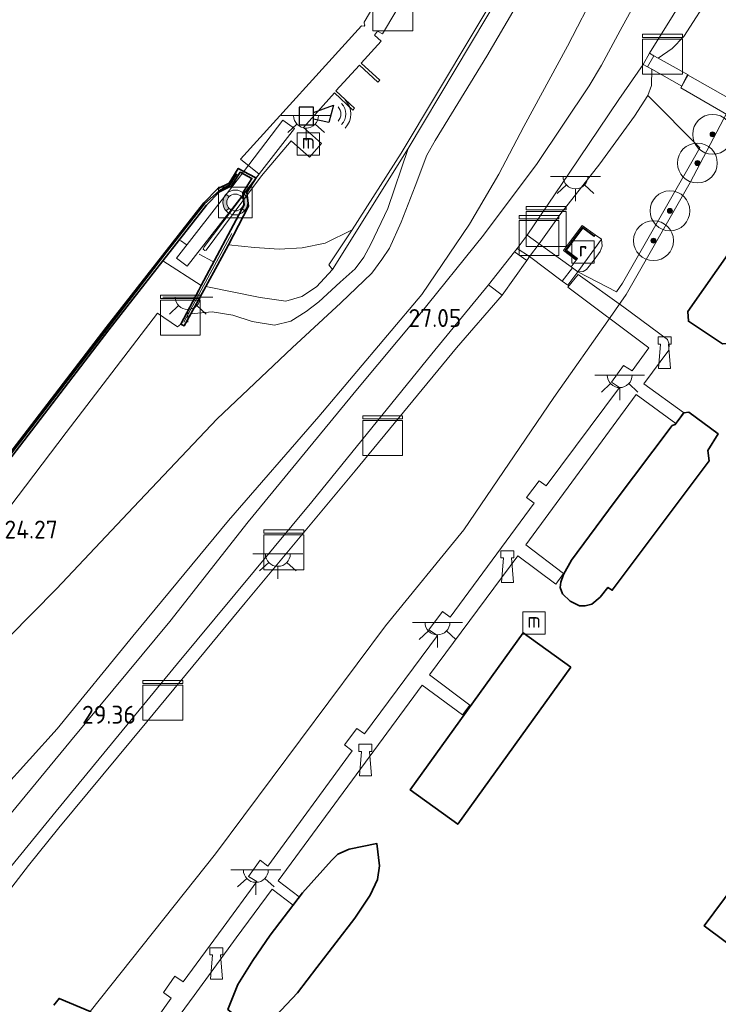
# Model space of a CAD drawing. Header units: metres. Extents: x 185049 to 189876, y 349292 to 352302.
# Tile 181 of 256: x 189464 to 189534, y 350416 to 350515. Entities that reach past the tile are written whole.
import ezdxf
from ezdxf.enums import TextEntityAlignment as Align

# ---------------------------------------------------------------- set-up
doc = ezdxf.new("R2010")
doc.units = ezdxf.units.M
for name, color, linetype, lineweight in [('B-WE-GK-BESCHOEIING_DAMWAND-GV', 130, 'Continuous', 18), ('B-WE-GK-KADEMUUR-G', 150, 'Continuous', 35), ('B-WE-GK-KADEMUUR-GV', 150, 'Continuous', 35), ('B-WE-GR-BOOM-S', 90, 'Continuous', 25), ('B-WE-GR-BOUWLAND_BRAAKLIGGEND-GV', 200, 'Continuous', 13), ('B-WE-GR-GRAS-GV', 60, 'Continuous', 13), ('B-WE-GW-TALUD_KRUIN-G', 90, 'Continuous', 18), ('B-WE-GW-TALUD_TEEN-G', 90, 'Continuous', 18), ('B-WE-IE-MEUBILAIR_WATERWEGMEUBILAIR-S', 150, 'Continuous', 25), ('B-WE-IE-SIRENE-S', 7, 'Continuous', 25), ('B-WE-IE-TERREINAFSCHEIDING_KUNSTMATIG_HEKWERK-G', 20, 'IE-TERREINAFSCHEIDING-KUNSTMATIG', 18), ('B-WE-IE-TERREINAFSCHEIDING_KUNSTMATIG_MUUR-G', 90, 'IE-TERREINAFSCHEIDING-KUNSTMATIG-DICHT', 18), ('B-WE-IE-TERREINAFSCHEIDING_KUNSTMATIG_MUUR-GV', 90, 'Continuous', 18), ('B-WE-KL-DATA-S', 90, 'Continuous', 25), ('B-WE-KL-ET_LS_OV_LICHTPUNT-S', 190, 'Continuous', 25), ('B-WE-KW-KUNSTWERK_BRUG-GV', 170, 'Continuous', 18), ('B-WE-KW-KUNSTWERK_STEIGER-GV', 170, 'Continuous', 18), ('B-WE-OB-BEKLEDING_STORTSTEEN-GV', 30, 'Continuous', 18), ('B-WE-OB-OEVERVOORZIENING-G', 7, 'Continuous', 18), ('B-WE-OG-BEBOUWING_WOONBOOT-GV', 7, 'Continuous', 35), ('B-WE-OG-WATER_HAVEN-GV', 170, 'Continuous', 18), ('B-WE-OG-WATER_KANAAL-GV', 120, 'Continuous', 18), ('B-WE-OG-WEG_TRAP-GV', 7, 'Continuous', 18), ('B-WE-RI-GWA_RIOOLPUT-S', 30, 'Continuous', 25), ('B-WE-VH-VERHARDING_BETON-GV', 252, 'Continuous', 18), ('B-WE-VH-VERHARDING_STRAATBAKSTEEN-GV', 252, 'Continuous', 18), ('B-WE-VH-VERHARDING_TEGEL-GV', 252, 'Continuous', 18), ('X-XX-AL-HOOGTELABEL-S', 7, 'Continuous', 25)]:
    doc.layers.add(name, color=color, linetype=linetype, lineweight=lineweight)
doc.styles.add('NLCS-ISO', font='NLCS-ISO.ttf')
doc.styles.add('NLCS-ISO-ANNOTATIVE-T18', font='NLCS-ISO.ttf', dxfattribs={"height": 1.8})
doc.linetypes.add('IE-TERREINAFSCHEIDING-KUNSTMATIG', pattern='A,4,[82,NLCS.SHX,S=0.75,R=90,X=0,Y=0],4,-2', length=10)
doc.linetypes.add('IE-TERREINAFSCHEIDING-KUNSTMATIG-DICHT', pattern='A,8,-1,[82,NLCS.SHX,S=0.75,R=90,X=0,Y=0],-1', length=10)

# ---------------------------------------------------------------- blocks, each defined once
blk = doc.blocks.new('SAL-HOOGTELABEL-SO')
at = {"color": 0, "linetype": 'ByBlock', "lineweight": -2, "style": 'NLCS-ISO-ANNOTATIVE-T18'}
blk.add_attdef('HOOGTE', text='', height=1.8, dxfattribs=at).set_placement((2.788, 0), align=Align.RIGHT)
blk = doc.blocks.new('SGR-BOOM_01-SO')
at = {"linetype": 'ByBlock', "lineweight": 18}
h = blk.add_hatch(color=0, dxfattribs=at)
h.dxf.hatch_style = 1
edge = h.paths.add_edge_path()
edge.add_arc((0, 0), 0.25, 0, 360)
at = {"color": 0, "linetype": 'ByBlock', "lineweight": 18}
for radius in [2, 0.25]:
    blk.add_circle((0, 0), radius, dxfattribs=at)
blk = doc.blocks.new('SKL-DATA_KAST-SO')
at = {"color": 0, "linetype": 'ByBlock', "lineweight": 18}
for points in [[(-2, 2), (2, 2), (2, 1.68), (-2, 1.68)], [(-2, 1.52), (2, 1.52), (2, -2), (-2, -2)]]:
    blk.add_lwpolyline(points, close=True, dxfattribs=at)
blk = doc.blocks.new('SIE-WATER_MEERPAAL-SO')
at = {"color": 0, "linetype": 'ByBlock', "lineweight": 18}
blk.add_lwpolyline([(-1.125, -1.125), (1.125, -1.125), (1.125, 1.125), (-1.125, 1.125)], close=True, dxfattribs=at)
at = {"color": 0, "linetype": 'ByBlock', "lineweight": 18, "style": 'NLCS-ISO'}
blk.add_text('m', height=1.5, dxfattribs=at).set_placement((0, 0.283), align=Align.MIDDLE_CENTER)
blk = doc.blocks.new('SRI-PUT_INSPECTIEPUT_RIOOLPUT-SO')
at = {"color": 0, "linetype": 'ByBlock', "lineweight": 18}
blk.add_lwpolyline([(-1.125, -1.125), (1.125, -1.125), (1.125, 1.125), (-1.125, 1.125)], close=True, dxfattribs=at)
at = {"color": 0, "linetype": 'ByBlock', "lineweight": 18, "style": 'NLCS-ISO'}
blk.add_text('r', height=1.5, dxfattribs=at).set_placement((0, 0.283), align=Align.MIDDLE_CENTER)
blk = doc.blocks.new('SKL-ET_OV_LICHTPUNT-SO')
at = {"color": 0, "linetype": 'ByBlock', "lineweight": 18}
for points in [[(-1.25, 0), (-2.5, 0)], [(1.25, 0), (2.5, 0)], [(-0.915, -0.851), (-1.831, -1.703)], [(0.915, -0.851), (1.831, -1.703)], [(0, -1.25), (0, -2.5)]]:
    blk.add_lwpolyline(points, dxfattribs=at)
blk.add_lwpolyline([(0, 0), (1.25, 0, -1), (-1.25, 0)], format="xyb", close=True, dxfattribs=at)
blk = doc.blocks.new('SIE-SIRENE-SO')
for points in [[(-0.763, -0.739), (0.685, -0.739), (0.685, 1.059), (-0.763, 1.059)], [(0.685, 0.508), (2.687, 1.254), (2.2, -0.499), (0.685, -0.167)]]:
    blk.add_lwpolyline(points, close=True)
at = {"color": 0, "linetype": 'ByBlock', "lineweight": 18}
for radius in [1, 1.5, 2]:
    blk.add_arc((2.423, 0.365), radius, 315, 45, dxfattribs=at)
blk = doc.blocks.new('SOG-WATER_REDDINGSMIDDEL-SO')
at = {"linetype": 'ByBlock', "lineweight": 18}
h = blk.add_hatch(color=0, dxfattribs=at)
h.dxf.hatch_style = 1
h.paths.add_polyline_path([(1.25, 0, 0.187058), (0.923, 0.843), (0.628, 0.573, -0.187058), (0.85, 0, -0.187058), (0.628, -0.573), (0.923, -0.843, 0.187058)])
h.paths.add_polyline_path([(-0.628, 0.573), (-0.923, 0.843, 0.187058), (-1.25, 0, 0.187058), (-0.923, -0.843), (-0.628, -0.573, -0.187058), (-0.85, 0, -0.187058)])
at = {"color": 0, "linetype": 'ByBlock', "lineweight": 18}
blk.add_lwpolyline([(1.699, 1.55), (-1.699, 1.55), (-1.699, -1.55), (1.699, -1.55)], close=True, dxfattribs=at)
for points in [[(-0.628, 0.573), (-0.923, 0.843)], [(0.923, 0.843), (0.628, 0.573)], [(-0.628, -0.573), (-0.923, -0.843)], [(0.923, -0.843), (0.628, -0.573)]]:
    blk.add_lwpolyline(points, dxfattribs=at)
for radius in [1.25, 0.85]:
    blk.add_circle((0, 0), radius, dxfattribs=at)
blk = doc.blocks.new('SIE-WATER_BOLDER-SO')
at = {"color": 0, "linetype": 'ByBlock', "lineweight": 18}
blk.add_lwpolyline([(0.402, 0.867), (0.602, -1.587), (-0.602, -1.587), (-0.402, 0.867), (-0.65, 0.867), (-0.65, 1.587), (0.65, 1.587), (0.65, 0.867)], close=True, dxfattribs=at)

msp = doc.modelspace()

# ---------------------------------------------------------------- linework, layer by layer
at = {"layer": 'B-WE-GK-BESCHOEIING_DAMWAND-GV'}
msp.add_polyline3d([(189587.978, 350646.599, 22.235), (189571.474, 350618.817, 22.283), (189557.23, 350594.476, 22.34), (189539.496, 350564.864, 22.302), (189521.451, 350533.815, 22.416), (189502.603, 350502.21, 22.387), (189495.013, 350490.062, 22.426), (189494.642, 350490.513, 22.426), (189496.986, 350494.02, 20.752), (189501.913, 350501.713, 20.752), (189523.459, 350537.78, 20.752), (189539.263, 350564.97, 20.752), (189563.375, 350605.833, 20.752), (189582.433, 350637.861, 20.762)], dxfattribs=at)
at = {"layer": 'B-WE-GK-KADEMUUR-G'}
msp.add_polyline3d([(189485.42, 350499.644, 25.245), (189484.745, 350498.576, 25.308), (189483.631, 350497.952, 25.269), (189482.156, 350496.635, 25.206), (189478.297, 350491.73, 25), (189466.919, 350476.955, 24.912), (189454.134, 350460.362, 24.811), (189438.236, 350439.543, 24.912), (189427.393, 350425.538, 24.981), (189423.629, 350420.477, 24.889)], dxfattribs=at)
at = {"layer": 'B-WE-GK-KADEMUUR-GV'}
for points in [[(189460.877, 350469.347, 20.747), (189472.291, 350484.219, 20.747), (189482.097, 350496.739, 20.747), (189483.474, 350498.135, 20.747), (189484.625, 350498.703, 20.747), (189485.552, 350500.202, 20.748), (189486.1196, 350499.9001, 20.748), (189487.2489, 350499.2994, 20.748), (189487.355, 350499.243, 20.748), (189486.414, 350497.776, 20.748), (189486.579, 350496.393, 20.748), (189484.559, 350492.517, 20.752), (189483.454, 350490.492, 20.992), (189482.3, 350488.348, 22.426), (189480.786, 350485.598, 23.863), (189480.112, 350484.379, 24.092), (189479.793, 350484.576, 24.161), (189481.598, 350487.973, 24.074), (189481.8476, 350488.4428, 24.0868), (189486.158, 350496.555, 24.307), (189486.022, 350497.742, 24.307), (189486.931, 350499.186, 24.303), (189485.741, 350499.809, 24.303), (189484.868, 350498.433, 24.296), (189483.682, 350497.848, 24.256), (189482.36, 350496.507, 24.22), (189477.9772, 350490.9113, 24.2066), (189472.567, 350484.004, 24.19), (189461.154, 350469.134, 24.179)], [(189467.06, 350416.1975, 23.2373), (189467.5813, 350416.8817, 22.9573), (189470.679, 350415.579, 20.726)]]:
    msp.add_polyline3d(points, dxfattribs=at)
at = {"layer": 'B-WE-GR-BOUWLAND_BRAAKLIGGEND-GV'}
for points in [[(189517.9032, 350495.6772, 26.3616), (189515.741, 350492.617, 26.3393), (189514.5377, 350493.4931, 26.5103), (189518.7639, 350499.7167, 26.4036), (189523.7213, 350507.1268, 26.3147), (189526.176, 350510.633, 26.261), (189526.608, 350510.3912, 26.2424), (189527.037, 350510.151, 26.224), (189527.0096, 350508.5069, 26.1039), (189526.6406, 350507.5078, 26.1483), (189525.304, 350505.4508, 26.2372), (189521.8272, 350500.6579, 26.3528)], [(189531.8485, 350502.2604, 21.2588), (189524.1207, 350488.6708, 21.3032), (189523.4959, 350487.8129, 21.401), (189519.6344, 350489.8285, 23.4711), (189520.1683, 350489.8626, 23.3507), (189520.4913, 350490.0638, 23.3981), (189521.2591, 350491.0226, 23.3921), (189521.8534, 350491.864, 23.3921), (189522.0595, 350492.388, 23.3862), (189521.9965, 350493.0892, 23.3921), (189521.3717, 350493.5142, 23.5363), (189520.0593, 350494.4508, 24.6412), (189518.1986, 350491.9437, 24.6372), (189519.4634, 350490.9688, 23.4915), (189518.9482, 350490.3073, 23.5422), (189515.741, 350492.617, 26.3393), (189517.9032, 350495.6772, 26.3616), (189521.8272, 350500.6579, 26.3528), (189525.304, 350505.4508, 26.2372), (189526.6406, 350507.5078, 26.1483)], [(189520.1683, 350489.8626, 23.3507), (189519.6344, 350489.8285, 23.4711), (189521.9965, 350493.0892, 23.3921), (189522.0595, 350492.388, 23.3862), (189521.8534, 350491.864, 23.3921), (189521.2591, 350491.0226, 23.3921), (189520.4913, 350490.0638, 23.3981)]]:
    msp.add_polyline3d(points, close=True, dxfattribs=at)
at = {"layer": 'B-WE-GR-GRAS-GV'}
for points in [[(189460.124, 350450.7369, 24.6318), (189467.3059, 350457.9929, 24.5918), (189475.0477, 350466.2023, 24.4718), (189483.4261, 350475.062, 24.5318), (189490.9771, 350482.1777, 24.5118), (189495.8351, 350486.6956, 24.3118), (189498.9552, 350489.6872, 24.3318), (189499.9514, 350491.0577, 24.2184), (189500.722, 350492.1801, 23.9784), (189501.9044, 350494.8147, 23.4984), (189503.3015, 350498.4187, 23.0895), (189504.4862, 350501.5254, 22.8229), (189505.304, 350502.9872, 22.8407), (189510.4784, 350511.4706, 22.8407), (189521.1655, 350529.7007, 22.5941), (189529.9123, 350545.2285, 22.6341), (189537.2254, 350558.16, 22.6608), (189545.6635, 350572.5842, 22.7275), (189555.7581, 350589.6934, 22.6875), (189566.4616, 350607.9973, 22.7008), (189577.1928, 350625.8103, 22.6741), (189587.3183, 350642.6479, 22.7808)], [(189587.3183, 350642.6479, 22.7808), (189577.1928, 350625.8103, 22.6741), (189566.4616, 350607.9973, 22.7008), (189555.7581, 350589.6934, 22.6875), (189545.6635, 350572.5842, 22.7275), (189537.2254, 350558.16, 22.6608), (189529.9123, 350545.2285, 22.6341), (189521.1655, 350529.7007, 22.5941), (189510.4784, 350511.4706, 22.8407), (189505.304, 350502.9872, 22.8407), (189504.4862, 350501.5254, 22.8229), (189503.3015, 350498.4187, 23.0895), (189501.9044, 350494.8147, 23.4984), (189500.722, 350492.1801, 23.9784), (189499.9514, 350491.0577, 24.2184), (189498.9552, 350489.6872, 24.3318), (189495.8351, 350486.6956, 24.3118), (189490.9771, 350482.1777, 24.5118), (189483.4261, 350475.062, 24.5318), (189475.0477, 350466.2023, 24.4718), (189467.3059, 350457.9929, 24.5918), (189460.124, 350450.7369, 24.6318)], [(189456.9428, 350458.7509, 24.1074), (189468.2893, 350473.6719, 24.1207), (189477.4521, 350485.6684, 24.1741), (189479.4607, 350484.2778, 24.1341), (189479.793, 350484.576, 24.161), (189480.112, 350484.379, 24.092), (189480.786, 350485.598, 23.863), (189482.929, 350485.8137, 23.9162), (189485.0066, 350485.4589, 23.7651), (189486.9353, 350484.8399, 23.8362), (189489.2027, 350484.4456, 23.9962), (189490.8162, 350484.8676, 23.9873), (189492.3527, 350485.8462, 23.9784), (189493.6502, 350486.7855, 23.9784), (189495.7768, 350488.7648, 24.2184), (189497.2727, 350490.1101, 24.2273), (189498.1646, 350491.3015, 24.0051), (189498.8701, 350492.5774, 23.6762), (189500.5565, 350496.1757, 23.0095), (189502.603, 350502.21, 22.387), (189521.451, 350533.815, 22.416)], [(189546.071, 350526.071, 20.726), (189537.98, 350512.26, 20.726), (189535.1862, 350506.9492, 20.726), (189534.5648, 350505.7679, 20.726), (189530.894, 350498.79, 20.726), (189524.473, 350487.539, 20.726), (189522.861, 350485.2422, 20.726), (189517.227, 350477.215, 20.726), (189508.196, 350463.91, 20.726), (189500.318, 350454.292, 20.726), (189483.286, 350431.403, 20.726), (189470.679, 350415.579, 20.726), (189467.5813, 350416.8817, 22.9573), (189467.06, 350416.1975, 23.2373)], [(189526.8313, 350519.5016, 26.0525), (189523.8603, 350514.0473, 26.1325), (189522.0064, 350510.5449, 26.297), (189520.753, 350508.49, 26.33), (189515.545, 350500.679, 26.435), (189510.155, 350493.482, 26.57), (189503.623, 350485.413, 27.054), (189497.531, 350478.069, 27.473), (189486.531, 350464.708, 28.269), (189478.688, 350454.7, 28.881), (189468.733, 350442.694, 29.659), (189454.728, 350425.778, 30.656)], [(189521.56, 350518.248, 25.963), (189518.578, 350512.476, 26.098), (189514.19, 350504.401, 26.254), (189511.71, 350499.63, 26.284), (189508.763, 350494.592, 26.508), (189503.975, 350487.553, 26.792), (189493.651, 350475.302, 27.585), (189484.582, 350464.842, 28.146), (189474.978, 350453.246, 28.91), (189467.378, 350443.933, 29.488), (189459.024, 350434.716, 29.936)], [(189459.024, 350434.716, 29.936), (189467.378, 350443.933, 29.488), (189474.978, 350453.246, 28.91), (189484.582, 350464.842, 28.146), (189493.651, 350475.302, 27.585), (189503.975, 350487.553, 26.792), (189508.763, 350494.592, 26.508), (189511.71, 350499.63, 26.284), (189514.19, 350504.401, 26.254), (189518.578, 350512.476, 26.098), (189521.56, 350518.248, 25.963)], [(189461.1192, 350425.8597, 30.4505), (189464.5112, 350430.2228, 30.2372), (189467.5397, 350433.9912, 30.0239), (189476.3771, 350444.6392, 29.2639), (189486.2383, 350456.577, 28.5572), (189497.2929, 350469.8449, 27.7572), (189507.454, 350482.1871, 27.0105), (189512.0329, 350487.4553, 26.8046), (189514.521, 350490.957, 26.5676), (189514.78, 350491.356, 26.377), (189518.06, 350488.8811, 23.6331), (189518.6158, 350488.4633, 23.4711), (189519.6344, 350489.8285, 23.4711), (189523.4959, 350487.8129, 21.401), (189524.1207, 350488.6708, 21.3032), (189531.8485, 350502.2604, 21.2588), (189526.6406, 350507.5078, 26.1483), (189527.0096, 350508.5069, 26.1039), (189527.037, 350510.151, 26.224), (189530.043, 350508.453, 24.308), (189530.697, 350509.578, 24.348), (189527.682, 350511.275, 26.24), (189529.0785, 350512.2378, 26.1549), (189530.2539, 350513.4238, 26.1638), (189533.1132, 350517.8792, 26.066)], [(189458.8272, 350425.3392, 30.6481), (189467.2764, 350435.6882, 30.0214), (189479.4449, 350450.4898, 29.1014), (189492.9318, 350466.7248, 28.1281), (189504.9825, 350481.5862, 27.1547), (189510.6437, 350488.4922, 26.7414), (189512.0329, 350487.4553, 26.8046), (189507.454, 350482.1871, 27.0105), (189497.2929, 350469.8449, 27.7572), (189486.2383, 350456.577, 28.5572), (189476.3771, 350444.6392, 29.2639), (189467.5397, 350433.9912, 30.0239), (189464.5112, 350430.2228, 30.2372), (189461.1192, 350425.8597, 30.4505)]]:
    msp.add_polyline3d(points, dxfattribs=at)
for points in [[(189529.0785, 350512.2378, 26.1549), (189527.682, 350511.275, 26.24), (189527.2478, 350511.5075, 26.2513), (189526.798, 350511.7484, 26.263), (189530.462, 350517.6644, 26.0169), (189534.6622, 350524.2198, 25.768), (189537.6571, 350529.0203, 25.5814), (189539.8458, 350532.4508, 25.4214), (189543.6506, 350537.941, 25.2359), (189544.7061, 350537.2712, 25.2241), (189544.7093, 350536.025, 25.3815), (189544.5299, 350535.4711, 25.3726), (189543.0321, 350533.2646, 25.4704), (189538.5872, 350526.4199, 25.7638), (189533.1132, 350517.8792, 26.066), (189530.2539, 350513.4238, 26.1638)], [(189495.7768, 350488.7648, 24.2184), (189493.6502, 350486.7855, 23.9784), (189492.3527, 350485.8462, 23.9784), (189490.8162, 350484.8676, 23.9873), (189489.2027, 350484.4456, 23.9962), (189486.9353, 350484.8399, 23.8362), (189485.0066, 350485.4589, 23.7651), (189482.929, 350485.8137, 23.9162), (189480.786, 350485.598, 23.863), (189482.3, 350488.348, 22.426), (189487.737, 350487.225, 22.426), (189490.33, 350486.881, 22.426), (189491.947, 350487.346, 22.426), (189493.394, 350488.321, 22.426), (189495.013, 350490.062, 22.426), (189502.603, 350502.21, 22.387), (189500.5565, 350496.1757, 23.0095), (189498.8701, 350492.5774, 23.6762), (189498.1646, 350491.3015, 24.0051), (189497.2727, 350490.1101, 24.2273)]]:
    msp.add_polyline3d(points, close=True, dxfattribs=at)
at = {"layer": 'B-WE-GW-TALUD_KRUIN-G'}
for points in [[(189527.682, 350511.275, 26.24), (189529.0785, 350512.2378, 26.1549), (189530.2539, 350513.4238, 26.1638), (189533.1132, 350517.8792, 26.066), (189538.5872, 350526.4199, 25.7638), (189543.0321, 350533.2646, 25.4704), (189544.5299, 350535.4711, 25.3726), (189544.7093, 350536.025, 25.3815), (189544.7061, 350537.2712, 25.2241)], [(189459.024, 350434.716, 29.936), (189467.378, 350443.933, 29.488), (189474.978, 350453.246, 28.91), (189484.582, 350464.842, 28.146), (189493.651, 350475.302, 27.585), (189503.975, 350487.553, 26.792), (189508.763, 350494.592, 26.508), (189511.71, 350499.63, 26.284), (189514.19, 350504.401, 26.254), (189518.578, 350512.476, 26.098), (189521.56, 350518.248, 25.963)], [(189527.037, 350510.151, 26.224), (189527.0096, 350508.5069, 26.1039), (189526.6406, 350507.5078, 26.1483), (189525.304, 350505.4508, 26.2372), (189521.8272, 350500.6579, 26.3528), (189517.9032, 350495.6772, 26.3616), (189515.741, 350492.617, 26.3393)], [(189480.786, 350485.598, 23.863), (189482.929, 350485.8137, 23.9162), (189485.0066, 350485.4589, 23.7651), (189486.9353, 350484.8399, 23.8362), (189489.2027, 350484.4456, 23.9962), (189490.8162, 350484.8676, 23.9873), (189492.3527, 350485.8462, 23.9784), (189493.6502, 350486.7855, 23.9784), (189495.7768, 350488.7648, 24.2184), (189497.2727, 350490.1101, 24.2273), (189498.1646, 350491.3015, 24.0051), (189498.8701, 350492.5774, 23.6762), (189500.5565, 350496.1757, 23.0095), (189502.603, 350502.21, 22.387)], [(189521.9965, 350493.0892, 23.3921), (189522.0595, 350492.388, 23.3862), (189521.8534, 350491.864, 23.3921), (189521.2591, 350491.0226, 23.3921), (189520.4913, 350490.0638, 23.3981), (189520.1683, 350489.8626, 23.3507), (189519.6344, 350489.8285, 23.4711)], [(189514.78, 350491.356, 26.377), (189514.521, 350490.957, 26.5676), (189512.0329, 350487.4553, 26.8046), (189507.454, 350482.1871, 27.0105), (189497.2929, 350469.8449, 27.7572), (189486.2383, 350456.577, 28.5572), (189476.3771, 350444.6392, 29.2639), (189467.5397, 350433.9912, 30.0239), (189464.5112, 350430.2228, 30.2372), (189461.1192, 350425.8597, 30.4505)]]:
    msp.add_polyline3d(points, dxfattribs=at)
at = {"layer": 'B-WE-GW-TALUD_TEEN-G'}
msp.add_polyline3d([(189460.124, 350450.7369, 24.6318), (189467.3059, 350457.9929, 24.5918), (189475.0477, 350466.2023, 24.4718), (189483.4261, 350475.062, 24.5318), (189490.9771, 350482.1777, 24.5118), (189495.8351, 350486.6956, 24.3118), (189498.9552, 350489.6872, 24.3318), (189499.9514, 350491.0577, 24.2184), (189500.722, 350492.1801, 23.9784), (189501.9044, 350494.8147, 23.4984), (189503.3015, 350498.4187, 23.0895), (189504.4862, 350501.5254, 22.8229), (189505.304, 350502.9872, 22.8407), (189510.4784, 350511.4706, 22.8407), (189521.1655, 350529.7007, 22.5941), (189529.9123, 350545.2285, 22.6341), (189537.2254, 350558.16, 22.6608), (189545.6635, 350572.5842, 22.7275), (189555.7581, 350589.6934, 22.6875), (189566.4616, 350607.9973, 22.7008), (189577.1928, 350625.8103, 22.6741), (189587.3183, 350642.6479, 22.7808)], dxfattribs=at)
at = {"layer": 'B-WE-IE-TERREINAFSCHEIDING_KUNSTMATIG_HEKWERK-G'}
for points in [[(189480.3382, 350492.5603, 24.1851), (189479.7531, 350492.9743, 24.1377)], [(189481.6453, 350491.5874, 24.2681), (189482.9861, 350490.8553, 24.1495)]]:
    msp.add_polyline3d(points, dxfattribs=at)
at = {"layer": 'B-WE-IE-TERREINAFSCHEIDING_KUNSTMATIG_MUUR-G'}
for points in [[(189519.485, 350491.0805, 24.8234), (189518.3435, 350491.9495, 24.8005), (189520.1067, 350494.3016, 24.7821), (189521.2707, 350493.4398, 24.7873)], [(189480.081, 350484.759, 25.078), (189484.906, 350493.655, 25.231)]]:
    msp.add_polyline3d(points, dxfattribs=at)
at = {"layer": 'B-WE-IE-TERREINAFSCHEIDING_KUNSTMATIG_MUUR-GV'}
msp.add_polyline3d([(189520.0593, 350494.4508, 24.6412), (189521.3717, 350493.5142, 23.5363), (189521.267, 350493.3732, 23.4915), (189520.131, 350494.1909, 23.4955), (189518.4904, 350491.9816, 23.4402), (189519.5952, 350491.1494, 23.4915), (189519.4634, 350490.9688, 23.4915), (189518.1986, 350491.9437, 24.6372)], close=True, dxfattribs=at)
at = {"layer": 'B-WE-KW-KUNSTWERK_BRUG-GV'}
for points in [[(189538.5737, 350504.6603, 23.8739), (189538.1392, 350503.8809, 23.8739), (189537.8642, 350504.03, 23.8739), (189537.7647, 350503.781, 23.8739), (189529.9701, 350508.2876, 23.8858), (189530.6359, 350509.5841, 23.8621), (189538.4881, 350505.1357, 23.8739), (189538.316, 350504.8161, 23.8739)], [(189486.0553, 350497.5851, 24.7145), (189480.4381, 350490.3736, 24.2009), (189479.3551, 350491.1917, 24.1614), (189484.9141, 350498.3209, 24.6987), (189490.0322, 350505.0519, 23.9125), (189491.1899, 350504.2007, 23.9836)]]:
    msp.add_polyline3d(points, close=True, dxfattribs=at)
at = {"layer": 'B-WE-KW-KUNSTWERK_STEIGER-GV'}
for points in [[(189502.5849, 350518.0631, 22.578), (189500.0343, 350513.6926, 22.6313), (189499.5381, 350513.9866, 22.6135), (189499.2206, 350513.5696, 22.4582), (189499.8832, 350512.9767, 21.533), (189497.8766, 350510.7555, 21.5212), (189499.7468, 350509.0685, 21.5686), (189499.5482, 350508.8577, 21.5804), (189497.7188, 350510.558, 21.5923), (189495.356, 350507.9913, 21.4915), (189497.2287, 350506.2542, 21.533), (189497.0392, 350506.0413, 21.539), (189495.2146, 350507.7864, 23.4362), (189492.0882, 350504.2957, 24.3795), (189493.897, 350502.702, 24.4861), (189492.7001, 350501.3251, 23.6762), (189490.8646, 350502.9597, 23.8807), (189487.8877, 350499.4369, 23.4362), (189484.934, 350495.5028, 24.652), (189482.3299, 350491.9902, 24.6876), (189482.2044, 350491.9461, 24.6876), (189482.039, 350492.0958, 24.6876), (189482.1207, 350492.3343, 24.6876), (189487.6489, 350499.6026, 23.9883), (189485.7731, 350501.1069, 23.9232), (189497.9026, 350514.5017, 22.8387), (189498.1787, 350514.4735, 22.8328), (189498.261, 350514.5877, 22.8209), (189498.189, 350514.7667, 22.8101), (189498.1756, 350514.8909, 22.7903), (189501.9629, 350521.3004, 22.8022)], [(189474.759, 350411.217, 25.642), (189478.817, 350416.89, 24.696), (189478.036, 350417.464, 24.693), (189479.204, 350419.115, 24.354), (189480.035, 350418.528, 24.351), (189484.049, 350423.995, 23.35), (189487.421, 350428.602, 23.415), (189486.592, 350429.127, 23.415), (189487.766, 350430.741, 23.415), (189488.529, 350430.164, 23.415), (189496.973, 350441.729, 23.441), (189496.226, 350442.328, 23.423), (189497.434, 350443.981, 23.415), (189498.207, 350443.44, 23.426), (189505.527, 350453.304, 23.379), (189504.665, 350453.866, 23.368), (189506.039, 350455.715, 23.368), (189506.824, 350455.132, 23.368), (189515.239, 350466.576, 23.521), (189514.483, 350467.15, 23.503), (189515.755, 350468.835, 23.492), (189516.454, 350468.332, 23.492), (189523.801, 350478.198, 23.485), (189523.005, 350478.752, 23.485), (189524.188, 350480.423, 23.488), (189525.064, 350479.886, 23.485), (189526.754, 350482.188, 23.525), (189518.606, 350488.264, 23.499), (189519.658, 350489.549, 23.448), (189524.235, 350486.263, 23.517), (189528.632, 350483.027, 23.659), (189528.78, 350482.555, 23.692), (189528.746, 350481.938, 23.703), (189526.258, 350478.58, 23.67), (189530.225, 350475.697, 22.357), (189529.449, 350474.591, 22.353), (189525.491, 350477.5, 23.743), (189514.402, 350462.401, 23.728), (189518.185, 350459.52, 22.411), (189517.429, 350458.445, 22.52), (189513.613, 350461.311, 23.757), (189504.737, 350449.359, 23.757), (189508.784, 350446.321, 21.833), (189508.035, 350445.344, 21.982), (189503.993, 350448.307, 23.779), (189494.788, 350435.761, 23.688), (189489.5488, 350428.6818, 23.5445), (189491.664, 350427.0689, 22.2556), (189491.0472, 350426.2538, 22.389), (189488.9582, 350427.8324, 23.5623), (189485.345, 350422.95, 23.685), (189481.123, 350417.165, 24.831), (189476.173, 350410.429, 25.959)]]:
    msp.add_polyline3d(points, dxfattribs=at)
at = {"layer": 'B-WE-OB-BEKLEDING_STORTSTEEN-GV'}
msp.add_polyline3d([(189496.986, 350494.02, 20.752), (189494.642, 350490.513, 22.426), (189495.013, 350490.062, 22.426), (189493.394, 350488.321, 22.426), (189491.947, 350487.346, 22.426), (189490.33, 350486.881, 22.426), (189487.737, 350487.225, 22.426), (189482.3, 350488.348, 22.426), (189483.454, 350490.492, 20.992), (189484.559, 350492.517, 20.752), (189487.195, 350492.257, 20.752), (189489.661, 350492.083, 20.752), (189491.957, 350492.207, 20.752), (189494.275, 350492.702, 20.752)], close=True, dxfattribs=at)
at = {"layer": 'B-WE-OB-OEVERVOORZIENING-G'}
for points in [[(189624.332, 350708.4691, 20.762), (189582.433, 350637.861, 20.762), (189563.375, 350605.833, 20.752), (189539.263, 350564.97, 20.752), (189523.459, 350537.78, 20.752), (189501.913, 350501.713, 20.752), (189496.986, 350494.02, 20.752), (189494.275, 350492.702, 20.752), (189491.957, 350492.207, 20.752), (189489.661, 350492.083, 20.752), (189487.195, 350492.257, 20.752), (189484.559, 350492.517, 20.752), (189486.579, 350496.393, 20.748), (189486.414, 350497.776, 20.748), (189487.355, 350499.243, 20.748), (189487.2489, 350499.2994, 20.748)], [(189522.861, 350485.2422, 20.726), (189524.473, 350487.539, 20.726), (189530.894, 350498.79, 20.726), (189534.5648, 350505.7679, 20.726)], [(189413.248, 350407.258, 20.747), (189413.8106, 350408.2001, 20.747), (189413.982, 350408.487, 20.747), (189416.4127, 350411.2471, 20.747), (189418.232, 350413.313, 20.747), (189424.287, 350421.751, 20.747), (189431.83, 350431.501, 20.747), (189441.173, 350443.772, 20.747), (189451.515, 350457.194, 20.747), (189460.877, 350469.347, 20.747), (189472.291, 350484.219, 20.747), (189482.097, 350496.739, 20.747), (189483.474, 350498.135, 20.747), (189484.625, 350498.703, 20.747), (189485.552, 350500.202, 20.748), (189486.1196, 350499.9001, 20.748)], [(189487.2489, 350499.2994, 20.748), (189486.1196, 350499.9001, 20.748)], [(189475.5617, 350412.1927, 20.7476), (189470.679, 350415.579, 20.726), (189483.286, 350431.403, 20.726), (189500.318, 350454.292, 20.726), (189508.196, 350463.91, 20.726), (189517.227, 350477.215, 20.726), (189522.861, 350485.2422, 20.726)]]:
    msp.add_polyline3d(points, dxfattribs=at)
at = {"layer": 'B-WE-OG-BEBOUWING_WOONBOOT-GV'}
for points in [[(189534.7397, 350482.6301, 21.3207), (189534.1423, 350482.5829, 21.3207), (189530.7115, 350484.8584, 21.3873), (189530.6526, 350485.835, 21.3873), (189543.8787, 350504.6646, 21.374), (189544.5158, 350504.9827, 21.374), (189548.0023, 350502.739, 21.3607), (189548.2406, 350501.9962, 21.4007), (189535.2239, 350482.933, 21.414)], [(189532.8045, 350470.8361, 21.4318), (189523.0769, 350457.8527, 21.494), (189522.6402, 350458.1364, 21.5562), (189521.8701, 350457.1624, 21.9651), (189521.0355, 350456.4676, 22.0362), (189520.3447, 350456.2711, 22.0362), (189519.8038, 350456.3001, 22.0095), (189518.8675, 350456.7604, 22.0095), (189518.0891, 350457.5068, 22.0095), (189517.8365, 350458.1402, 22.0184), (189517.9089, 350458.6668, 22.0184), (189518.1829, 350459.4401, 22.0629), (189518.976, 350460.876, 21.152), (189523.27, 350466.66, 21.152), (189529.092, 350474.379, 21.152), (189529.4, 350474.5, 21.152), (189530.245, 350475.656, 21.152), (189530.749, 350475.712, 21.152), (189533.706, 350473.537, 21.152), (189532.677, 350471.875, 21.152)], [(189518.921, 350450.146, 21.134), (189507.58, 350434.363, 21.134), (189502.804, 350437.806, 21.134), (189514.142, 350453.582, 21.134)], [(189547.598, 350435.967, 21.152), (189536.528, 350421.025, 21.152), (189532.307, 350424.152, 21.152), (189543.353, 350439.069, 21.152)], [(189489.2886, 350415.1115, 22.6201), (189487.5063, 350413.5809, 22.7979), (189486.0486, 350414.4855, 22.4423), (189484.5163, 350415.7494, 22.4423), (189485.5141, 350418.2838, 22.4156), (189486.9991, 350420.6853, 22.4068), (189488.7625, 350423.2218, 22.469), (189492.006, 350427.4869, 22.549), (189494.8938, 350430.7075, 22.6112), (189495.5511, 350431.3742, 22.6201), (189496.6698, 350431.8537, 22.6112), (189499.4712, 350432.4265, 22.6468), (189499.7378, 350430.2022, 22.6823), (189499.5243, 350428.8138, 22.6645), (189498.787, 350427.2427, 22.6201), (189497.2509, 350424.9342, 22.5845), (189493.4342, 350419.965, 22.549), (189491.491, 350417.4513, 22.5579)]]:
    msp.add_polyline3d(points, close=True, dxfattribs=at)
at = {"layer": 'B-WE-OG-WATER_HAVEN-GV'}
msp.add_polyline3d([(189470.679, 350415.579, 20.726), (189483.286, 350431.403, 20.726), (189500.318, 350454.292, 20.726), (189508.196, 350463.91, 20.726), (189517.227, 350477.215, 20.726), (189522.861, 350485.2422, 20.726), (189524.473, 350487.539, 20.726), (189530.894, 350498.79, 20.726), (189534.5648, 350505.7679, 20.726), (189535.1862, 350506.9492, 20.726), (189537.98, 350512.26, 20.726), (189546.071, 350526.071, 20.726)], dxfattribs=at)
at = {"layer": 'B-WE-OG-WATER_KANAAL-GV'}
msp.add_polyline3d([(189582.433, 350637.861, 20.762), (189563.375, 350605.833, 20.752), (189539.263, 350564.97, 20.752), (189523.459, 350537.78, 20.752), (189501.913, 350501.713, 20.752), (189496.986, 350494.02, 20.752), (189494.275, 350492.702, 20.752), (189491.957, 350492.207, 20.752), (189489.661, 350492.083, 20.752), (189487.195, 350492.257, 20.752), (189484.559, 350492.517, 20.752), (189486.579, 350496.393, 20.748), (189486.414, 350497.776, 20.748), (189487.355, 350499.243, 20.748), (189487.2489, 350499.2994, 20.748), (189486.1196, 350499.9001, 20.748), (189485.552, 350500.202, 20.748), (189484.625, 350498.703, 20.747), (189483.474, 350498.135, 20.747), (189482.097, 350496.739, 20.747), (189472.291, 350484.219, 20.747), (189460.877, 350469.347, 20.747)], dxfattribs=at)
at = {"layer": 'B-WE-OG-WEG_TRAP-GV'}
for points in [[(189530.697, 350509.578, 24.348), (189530.043, 350508.453, 24.308), (189527.037, 350510.151, 26.224), (189526.608, 350510.3912, 26.2424), (189527.2478, 350511.5075, 26.2513), (189527.682, 350511.275, 26.24)], [(189519.0728, 350490.2177, 23.5501), (189518.06, 350488.8811, 23.6331), (189514.78, 350491.356, 26.377), (189515.741, 350492.617, 26.3393), (189518.9482, 350490.3073, 23.5422)]]:
    msp.add_polyline3d(points, close=True, dxfattribs=at)
at = {"layer": 'B-WE-VH-VERHARDING_BETON-GV'}
for points in [[(189527.2478, 350511.5075, 26.2513), (189526.608, 350510.3912, 26.2424), (189526.176, 350510.633, 26.261), (189526.798, 350511.7484, 26.263)], [(189486.158, 350496.555, 24.307), (189481.8476, 350488.4428, 24.0868), (189477.9772, 350490.9113, 24.2066), (189482.36, 350496.507, 24.22), (189483.682, 350497.848, 24.256), (189484.868, 350498.433, 24.296), (189485.741, 350499.809, 24.303), (189486.931, 350499.186, 24.303), (189486.022, 350497.742, 24.307)], [(189515.741, 350492.617, 26.3393), (189514.78, 350491.356, 26.377), (189513.5336, 350492.1472, 26.537), (189514.5377, 350493.4931, 26.5103)], [(189514.521, 350490.957, 26.5676), (189512.0329, 350487.4553, 26.8046), (189510.6437, 350488.4922, 26.7414), (189513.2684, 350491.8341, 26.5281)]]:
    msp.add_polyline3d(points, close=True, dxfattribs=at)
at = {"layer": 'B-WE-VH-VERHARDING_STRAATBAKSTEEN-GV'}
for points in [[(189520.131, 350494.1909, 23.4955), (189521.267, 350493.3732, 23.4915), (189521.3717, 350493.5142, 23.5363), (189521.9965, 350493.0892, 23.3921), (189519.6344, 350489.8285, 23.4711), (189519.0728, 350490.2177, 23.5501), (189518.9482, 350490.3073, 23.5422), (189519.4634, 350490.9688, 23.4915), (189519.5952, 350491.1494, 23.4915), (189518.4904, 350491.9816, 23.4402)], [(189514.78, 350491.356, 26.377), (189514.521, 350490.957, 26.5676), (189513.2684, 350491.8341, 26.5281), (189513.5336, 350492.1472, 26.537)], [(189481.598, 350487.973, 24.074), (189479.793, 350484.576, 24.161), (189479.4607, 350484.2778, 24.1341), (189477.4521, 350485.6684, 24.1741), (189468.2893, 350473.6719, 24.1207), (189456.9428, 350458.7509, 24.1074), (189435.3343, 350430.6313, 24.0807), (189426.348, 350418.604, 23.919), (189423.644, 350420.292, 24.232), (189424.564, 350421.537, 24.198), (189432.108, 350431.288, 24.198), (189441.451, 350443.559, 24.169), (189451.792, 350456.981, 24.183), (189461.154, 350469.134, 24.179), (189472.567, 350484.004, 24.19), (189477.9772, 350490.9113, 24.2066), (189481.8476, 350488.4428, 24.0868)], [(189519.6344, 350489.8285, 23.4711), (189518.6158, 350488.4633, 23.4711), (189518.06, 350488.8811, 23.6331), (189519.0728, 350490.2177, 23.5501)]]:
    msp.add_polyline3d(points, close=True, dxfattribs=at)
at = {"layer": 'B-WE-VH-VERHARDING_TEGEL-GV'}
for points in [[(189454.728, 350425.778, 30.656), (189468.733, 350442.694, 29.659), (189478.688, 350454.7, 28.881), (189486.531, 350464.708, 28.269), (189497.531, 350478.069, 27.473), (189503.623, 350485.413, 27.054), (189510.155, 350493.482, 26.57), (189515.545, 350500.679, 26.435), (189520.753, 350508.49, 26.33), (189522.0064, 350510.5449, 26.297), (189523.8603, 350514.0473, 26.1325), (189526.8313, 350519.5016, 26.0525)], [(189530.462, 350517.6644, 26.0169), (189526.798, 350511.7484, 26.263), (189526.176, 350510.633, 26.261), (189523.7213, 350507.1268, 26.3147), (189518.7639, 350499.7167, 26.4036), (189514.5377, 350493.4931, 26.5103), (189513.5336, 350492.1472, 26.537), (189513.2684, 350491.8341, 26.5281), (189510.6437, 350488.4922, 26.7414), (189504.9825, 350481.5862, 27.1547), (189492.9318, 350466.7248, 28.1281), (189479.4449, 350450.4898, 29.1014), (189467.2764, 350435.6882, 30.0214), (189458.8272, 350425.3392, 30.6481)]]:
    msp.add_polyline3d(points, dxfattribs=at)

# ---------------------------------------------------------------- block references
at = {"layer": 'B-WE-GR-BOOM-S'}
for p in [(189533.1453, 350503.6158, 21.0478), (189531.6179, 350500.7323, 21.0611), (189528.864, 350495.9362, 21.0078), (189527.2121, 350492.9424, 21.0878)]:
    msp.add_blockref('SGR-BOOM_01-SO', p, dxfattribs=at)
at = {"layer": 'B-WE-IE-MEUBILAIR_WATERWEGMEUBILAIR-S'}
for name, p in [('SIE-WATER_MEERPAAL-SO', (189492.579, 350502.644, 28.105)), ('SOG-WATER_REDDINGSMIDDEL-SO', (189485.2556, 350496.775, 26.0162)), ('SIE-WATER_BOLDER-SO', (189528.321, 350481.689, 23.781)), ('SIE-WATER_BOLDER-SO', (189512.5511, 350460.2221, 23.5662)), ('SIE-WATER_MEERPAAL-SO', (189515.226, 350454.558, 23.666)), ('SIE-WATER_BOLDER-SO', (189498.3111, 350440.8063, 23.5395)), ('SIE-WATER_BOLDER-SO', (189483.3663, 350420.3838, 24.1499))]:
    msp.add_blockref(name, p, dxfattribs=at)
at = {"layer": 'B-WE-IE-SIRENE-S'}
msp.add_blockref('SIE-SIRENE-SO', (189492.43, 350505.293, 23.674), dxfattribs=at)
at = {"layer": 'B-WE-KL-DATA-S'}
for p in [(189501.06, 350516.014, 22.723), (189528.11, 350511.659, 27.309), (189516.4421, 350494.3551, 27.2258), (189515.721, 350493.452, 27.225), (189479.7432, 350485.4551, 24.9653), (189500.036, 350473.375, 28.437), (189490.119, 350461.907, 28.782), (189477.995, 350446.798, 29.965)]:
    msp.add_blockref('SKL-DATA_KAST-SO', p, dxfattribs=at)
at = {"layer": 'B-WE-KL-ET_LS_OV_LICHTPUNT-S'}
for p in [(189492.361, 350505.501, 23.642), (189519.3886, 350499.392, 26.2658), (189480.4867, 350487.2759, 24.0942), (189523.822, 350479.444, 23.485), (189489.524, 350461.502, 28.229), (189505.54, 350454.618, 23.459), (189487.317, 350429.781, 23.441)]:
    msp.add_blockref('SKL-ET_OV_LICHTPUNT-SO', p, dxfattribs=at)
at = {"layer": 'B-WE-RI-GWA_RIOOLPUT-S'}
msp.add_blockref('SRI-PUT_INSPECTIEPUT_RIOOLPUT-SO', (189520.1361, 350491.8082, 23.482), dxfattribs=at)
at = {"layer": 'X-XX-AL-HOOGTELABEL-S'}
for p, values in [((189505.1498, 350484.2775, 27.0469), {'HOOGTE': '27.05'}), ((189464.653, 350463.044, 24.27), {'HOOGTE': '24.27'}), ((189472.4891, 350444.4564, 29.3558), {'HOOGTE': '29.36'})]:
    msp.add_blockref('SAL-HOOGTELABEL-SO', p, dxfattribs=at).add_auto_attribs(values)

doc.saveas('drawing.dxf')
